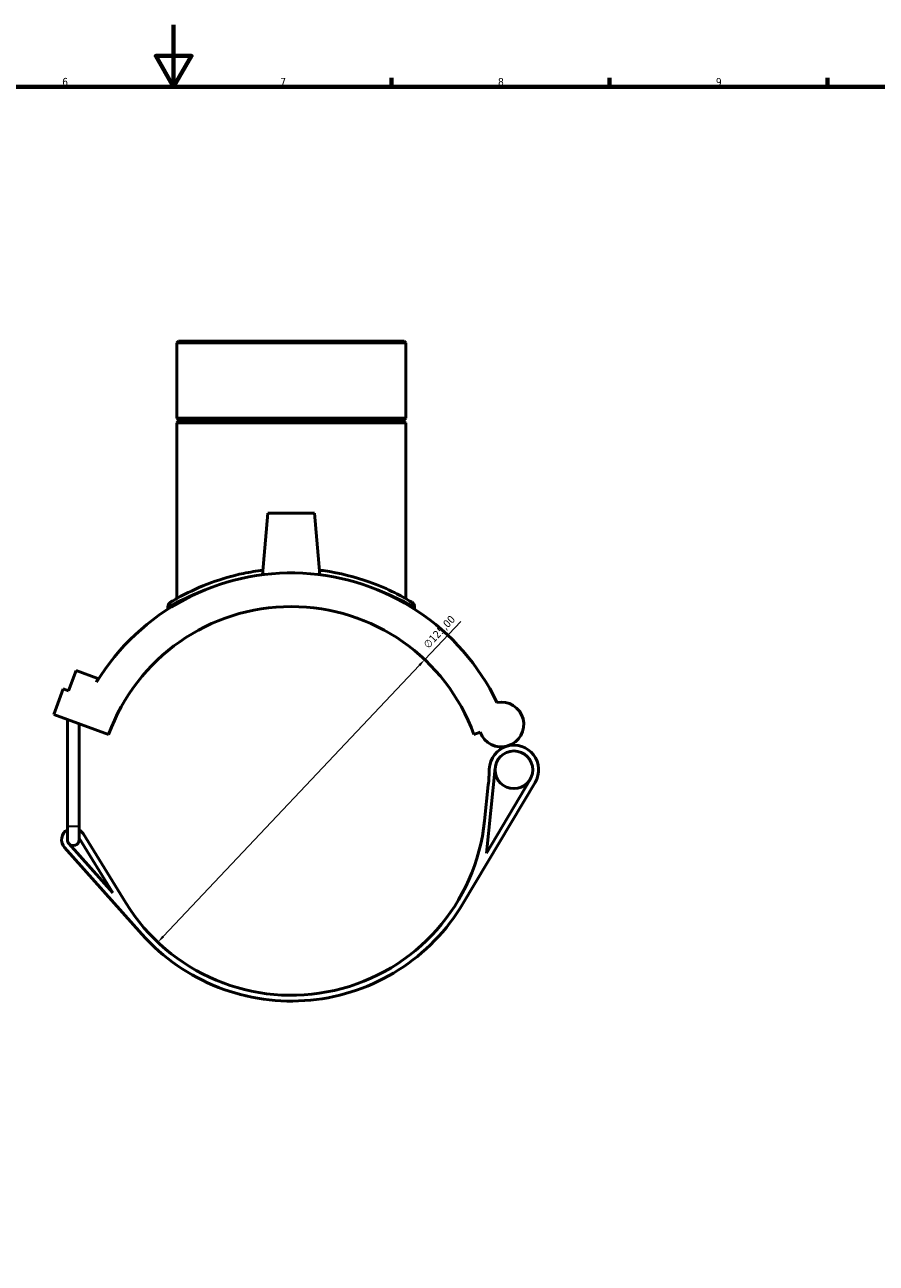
# Model space of a CAD drawing. Header units: millimetres. Extents: x -15 to 1074, y -217 to 1281.
# Tile 5 of 8: x 373 to 646, y 196 to 594. Entities that reach past the tile are written whole.
import ezdxf

# ---------------------------------------------------------------- set-up
doc = ezdxf.new("R2010")
doc.units = ezdxf.units.MM
for name, color, linetype, lineweight in [('Border (ISO)', 7, 'Continuous', 70), ('Dimension (ISO)', 7, 'Continuous', 25), ('Visible (ISO)', 7, 'Continuous', 50), ('Visible Narrow (ISO)', 7, 'Continuous', 35)]:
    doc.layers.add(name, color=color, linetype=linetype, lineweight=lineweight)
doc.styles.add('Note Text (ISO)', font='tahoma.ttf')
doc.dimstyles.new('Default (ISO)', dxfattribs={"dimtxt": 2.5, "dimasz": 2.5, "dimexe": 3.175, "dimexo": 0, "dimgap": 0.762, "dimtad": 1, "dimrnd": 1e-08, "dimzin": 0, "dimtxsty": 'Note Text (ISO)', "dimcen": 0.09, "dimdle": 10, "dimclrd": 256, "dimclre": 256, "dimclrt": 232, "dimazin": 0, "dimtfac": 1.40208, "dimtmove": 0, "dimatfit": 3, "dimfxl": 1, "dimtolj": 1, "dimtzin": 0, "dimlwd": -1, "dimlwe": -1, "dimarcsym": 0})

# ---------------------------------------------------------------- blocks, each defined once
blk = doc.blocks.new('Borders Default Border')
at = {"layer": 'Border (ISO)'}
for p, q in [((490.58, 574), (490.58, 576.9)), ((560.67, 574), (560.67, 576.9)), ((630.75, 574), (630.75, 576.9))]:
    blk.add_line(p, q, dxfattribs=at)
at = {"layer": 'Border (ISO)', "flags": 128}
for points in [[(420.5, 594), (420.5, 574), (414.73, 584), (426.27, 584), (420.5, 574)], [(20, 20), (20, 574), (821, 574), (821, 20), (20, 20)]]:
    blk.add_lwpolyline(points, dxfattribs=at)
at = {"layer": 'Border (ISO)', "color": 232, "true_color": 0xca0064, "char_height": 2.5, "attachment_point": 7, "style": 'Note Text (ISO)'}
for s, insert in [('6', (384.66, 574.35)), ('7', (454.77, 574.4)), ('8', (524.81, 574.34)), ('9', (594.88, 574.35))]:
    blk.add_mtext(s, dxfattribs=dict(at, insert=insert))
blk = doc.blocks.new('*D6')
at = {"layer": 'Defpoints', "color": 0, "transparency": 16777216}
for p in [(501.24, 389.87), (415.42, 298.99)]:
    blk.add_point(p, dxfattribs=at)
at = {"layer": 'Dimension (ISO)', "transparency": 16777216}
for p, q in [((501.24, 389.87), (512.83, 402.15)), ((417.13, 300.8), (499.52, 388.05))]:
    blk.add_line(p, q, dxfattribs=at)
for points in [[(499.22, 388.34), (499.83, 387.76), (501.24, 389.87)], [(416.83, 301.09), (417.44, 300.52), (415.42, 298.99)]]:
    blk.add_solid(points, dxfattribs=at)
at = {"layer": 'Dimension (ISO)', "color": 232, "true_color": 0xca0064, "transparency": 16777216, "insert": (500.59, 394.97), "char_height": 2.5, "attachment_point": 1, "rotation": 46.6398, "style": 'Note Text (ISO)'}
blk.add_mtext('\\A1;∅125,00', dxfattribs=at)

msp = doc.modelspace()

# ---------------------------------------------------------------- linework, layer by layer
at = {"layer": 'Visible (ISO)'}
for p, q in [((422.0694, 492.3024), (421.5029, 491.7358)), ((495.1557, 491.7358), (421.5029, 491.7358)), ((421.5029, 491.7358), (421.5029, 467.469)), ((422.0694, 492.3024), (494.5891, 492.3024)), ((494.5891, 492.3024), (495.1557, 491.7358)), ((495.1557, 491.7358), (495.1557, 467.469)), ((421.5029, 467.469), (495.1557, 467.469)), ((422.0029, 466.969), (421.5029, 467.469)), ((422.0029, 466.469), (421.5029, 465.969)), ((495.1557, 465.969), (421.5029, 465.969)), ((421.5029, 465.969), (421.5029, 409.4764)), ((422.0029, 466.969), (494.6557, 466.969)), ((422.0029, 466.969), (422.0029, 466.469)), ((494.6557, 466.469), (422.0029, 466.469)), ((494.6557, 466.969), (495.1557, 467.469)), ((494.6557, 466.969), (494.6557, 466.469)), ((494.6557, 466.469), (495.1557, 465.969)), ((495.1557, 465.969), (495.1557, 409.4764)), ((450.8293, 436.9274), (449.0996, 417.1566)), ((465.8293, 436.9274), (450.8293, 436.9274)), ((465.8293, 436.9274), (467.559, 417.1566)), ((418.6701, 406.8407), (418.6701, 406.0867)), ((497.9885, 406.8407), (497.9885, 406.0867)), ((386.7339, 379.7975), (389.128, 386.3754)), ((389.128, 386.3754), (396.1757, 383.8102)), ((396.1757, 383.8102), (395.7299, 382.5855)), ((381.9793, 372.2165), (384.9719, 380.4388)), ((384.9719, 380.4388), (386.7339, 379.7975)), ((381.9793, 372.2165), (399.5985, 365.8036)), ((386.3323, 336.3274), (386.3323, 370.6321)), ((390.0823, 336.3274), (390.0823, 369.2672)), ((517.0601, 365.8036), (519.0931, 366.5436)), ((521.0802, 327.6696), (523.9172, 355.0482)), ((535.1492, 351.3275), (521.0802, 327.6696)), ((513.6597, 311.5232), (536.7608, 350.3692)), ((521.6945, 349.5477), (520.4964, 337.9856)), ((386.3323, 336.3274), (386.3323, 331.9274)), ((390.0823, 331.9274), (390.0823, 336.3274)), ((400.9197, 314.88), (386.8089, 330.6783)), ((390.0823, 332.4589), (400.9197, 314.88)), ((405.1272, 311.6282), (391.3995, 333.8953)), ((385.4105, 329.4293), (410.3173, 301.5439))]:
    msp.add_line(p, q, dxfattribs=at)
msp.add_circle((529.9426, 354.4238), 6.0577, dxfattribs=at)
for centre, radius, start, end in [((458.3293, 344.4274), 73.3125, 25.580076, 148.635123), ((458.3293, 344.4274), 62.5, 20, 160), ((420.3698, 406.8407), 1.6997, 121.307787, 180), ((496.2888, 406.8407), 1.6997, 0, 58.692213), ((525.8697, 369.0101), 7.2115, 200, 101.305876), ((529.9426, 354.4238), 7.9327, 105.601453, 178.726263), ((529.9426, 354.4238), 7.9327, 329.260698, 105.601453), ((459.5274, 355.9895), 62.5, 354.084087, 358.726263), ((388.2073, 331.9274), 3.75, 120, 221.770724), ((388.2073, 331.9274), 3.75, 31.653899, 60), ((458.3293, 344.4274), 62.5, 211.653899, 354.084087), ((388.2073, 331.9274), 1.875, 180, 221.770724), ((388.2073, 331.9274), 1.875, 221.770724, 0), ((458.3293, 344.4274), 64.375, 221.770724, 329.260698)]:
    msp.add_arc(centre, radius, start, end, dxfattribs=at)
for points, knots in [([(449.2299, 418.6187), (447.0965, 418.3572), (445.0153, 418.0103), (439.2207, 416.7979), (435.7314, 415.7537), (428.7447, 413.2015), (425.5284, 411.6457), (421.5479, 409.5305), (420.3758, 408.8284), (419.6033, 408.3643), (419.4866, 408.293), (419.4866, 408.2929)], [19.25352406, 19.25352406, 19.25352406, 19.25352406, 19.9054998, 19.9054998, 21.14762573, 21.14762573, 22.75138311, 22.75138311, 23.95189034, 23.95189034, 24.46390853, 24.46390853, 24.46390853, 24.46390853]), ([(497.172, 408.2929), (497.172, 408.2929), (496.7613, 408.5474), (495.0135, 409.5661), (493.5091, 410.4178), (489.3251, 412.4934), (486.5154, 413.7471), (479.0395, 416.3888), (474.0505, 417.7094), (468.2382, 418.5188), (467.8354, 418.5714), (467.4307, 418.6209)], [12.23195018, 12.23195018, 12.23195018, 12.23195018, 13.18873113, 13.18873113, 14.3409701, 14.3409701, 15.64790545, 15.64790545, 17.31865125, 17.31865125, 17.4423115, 17.4423115, 17.4423115, 17.4423115])]:
    msp.add_open_spline(points, degree=3, knots=knots, dxfattribs=at)
at = {"layer": 'Visible Narrow (ISO)'}
msp.add_line((386.3554, 336.3274), (390.0592, 336.3274), dxfattribs=at)
msp.add_arc((496.2888, 406.8407), 1.6997, 2.934611, 55.757603, dxfattribs=at)
for points, knots in [([(418.7222, 406.8711), (418.7783, 406.9037), (418.8794, 406.9623), (419.578, 407.364), (420.7748, 408.0502), (424.8389, 410.1173), (428.1228, 411.6377), (433.1524, 413.3962), (434.2092, 413.742), (435.3086, 414.0747)], [-24.26817, -24.26817, -24.26817, -24.26817, -23.95189034, -23.95189034, -22.75138311, -22.75138311, -21.14762573, -21.14762573, -20.74487643, -20.74487643, -20.74487643, -20.74487643]), ([(481.3491, 414.0743), (482.1771, 413.8243), (482.9807, 413.5667), (487.1078, 412.1708), (489.9766, 410.9457), (494.2486, 408.9173), (495.7846, 408.085), (497.4035, 407.1818), (497.8006, 406.951), (497.9361, 406.8715)], [-15.95098022, -15.95098022, -15.95098022, -15.95098022, -15.64790545, -15.64790545, -14.3409701, -14.3409701, -13.18873113, -13.18873113, -12.42768861, -12.42768861, -12.42768861, -12.42768861])]:
    msp.add_open_spline(points, degree=3, knots=knots, dxfattribs=at)

# ---------------------------------------------------------------- block references
msp.add_blockref('Borders Default Border', (0, 0))

# ---------------------------------------------------------------- dimensions: what is measured, and where the dimension line sits
at = {"layer": 'Dimension (ISO)'}
dim = msp.add_diameter_dim_2p(p1=(415.4179, 298.9866), p2=(501.2407, 389.8681), dimstyle='Default (ISO)', override={"dimdec": 2, "dimlfac": 1, "dimtp": 0, "dimtm": 0, "dimtdec": 2, "dimatfit": 2}, dxfattribs=at)
dim.commit()
dim.dimension.update_dxf_attribs({"geometry": '*D6', "text_midpoint": (507.8958, 396.9155), "dimtype": 163})

doc.saveas('drawing.dxf')
